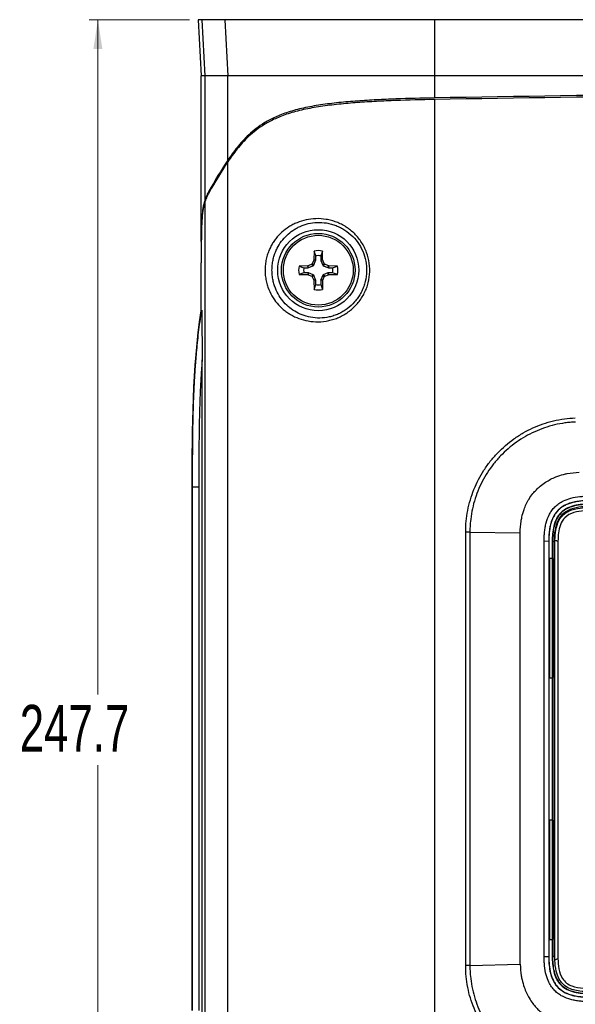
# Model space of a CAD drawing. Header units: millimetres. Extents: x 6 to 401, y 10 to 266.
# Tile 4 of 13: x 6 to 69, y 155 to 266. Entities that reach past the tile are written whole.
import ezdxf

# ---------------------------------------------------------------- set-up
doc = ezdxf.new("R2010")
doc.units = ezdxf.units.MM
doc.styles.add('SLDTEXTSTYLE0', font='TXT', dxfattribs={"width": 0.7})
doc.dimstyles.new('SLDDIMSTYLE0', dxfattribs={"dimtxt": 4.836914, "dimasz": 3.302, "dimexe": 0, "dimexo": 0.0625, "dimgap": 1.209229, "dimtad": 0, "dimtih": 1, "dimtoh": 1, "dimdec": 1, "dimlfac": 1.5, "dimrnd": 1e-09, "dimzin": 12, "dimdsep": 46, "dimtxsty": 'SLDTEXTSTYLE0', "dimsah": 1, "dimcen": 0.09, "dimadec": 0, "dimazin": 3, "dimtfac": 1, "dimtdec": 1, "dimtofl": 0, "dimtmove": 0, "dimatfit": 3, "dimfxl": 1, "dimfrac": 2, "dimtolj": 1, "dimtzin": 12, "dimarcsym": 0})

# ---------------------------------------------------------------- blocks, each defined once
blk = doc.blocks.new('_D_9')
at = {"color": 7, "linetype": 'Continuous', "lineweight": 18}
for p, q in [((25.57, 266.35), (14.21, 266.35)), ((15.21, 266.35), (15.21, 189.94)), ((15.21, 101.25), (15.21, 181.96)), ((25.57, 101.25), (14.21, 101.25))]:
    blk.add_line(p, q, dxfattribs=at)
for points in [[(15.21, 266.35), (14.71, 263.05), (15.72, 263.05)], [(15.21, 101.25), (15.72, 104.55), (14.71, 104.55)]]:
    blk.add_solid(points, dxfattribs=at)
at = {"color": 7, "linetype": 'Continuous', "lineweight": 18, "insert": (6.37, 188.78), "char_height": 5.292, "attachment_point": 1, "style": 'SLDTEXTSTYLE0'}
blk.add_mtext('247.7', dxfattribs=at)

msp = doc.modelspace()

# ---------------------------------------------------------------- linework, layer by layer
at = {"color": 7, "linetype": 'Continuous', "lineweight": 25}
for p, q in [((26.574, 266.353), (26.9073, 260.003)), ((26.9698, 266.353), (27.2965, 260.003)), ((29.5944, 266.353), (26.9698, 266.353)), ((29.5944, 266.353), (29.9178, 260.003)), ((53.2878, 266.353), (53.3048, 260.003)), ((167.559, 266.353), (53.2878, 266.353)), ((26.9071, 241.2582), (26.9071, 260.003)), ((27.2965, 260.003), (27.2965, 245.8412)), ((29.9178, 260.003), (27.2965, 260.003)), ((29.9178, 250.443), (29.9178, 260.003)), ((167.542, 260.003), (53.3048, 260.003)), ((53.3048, 260.003), (53.3048, 257.4955)), ((53.3048, 257.3153), (53.3048, 110.2907)), ((29.9178, 117.3432), (29.9178, 250.2628)), ((27.2965, 245.644), (27.2965, 121.9619)), ((39.6759, 240.1633), (39.6531, 239.1718)), ((39.8624, 239.6179), (39.6759, 240.1633)), ((40.6242, 240.1633), (40.4377, 239.6179)), ((40.6471, 239.1718), (40.6242, 240.1633)), ((26.9071, 233.3846), (26.9071, 238.8346)), ((26.9164, 233.2683), (26.9164, 238.8346)), ((39.4162, 238.6687), (39.0066, 238.4949)), ((39.5798, 238.5051), (39.4162, 238.6687)), ((39.6448, 239.1331), (39.471, 238.7235)), ((39.6346, 238.5599), (39.471, 238.7235)), ((39.5798, 238.5051), (39.6346, 238.5599)), ((39.6346, 238.5599), (39.8547, 239.0914)), ((39.6531, 239.1718), (39.6448, 239.1331)), ((39.8547, 239.0914), (39.6448, 239.1331)), ((39.8624, 239.1301), (39.6531, 239.1718)), ((39.8547, 239.0914), (39.8624, 239.1301)), ((39.8624, 239.1301), (39.8624, 239.6179)), ((40.4377, 239.6179), (40.4377, 239.1301)), ((40.6471, 239.1718), (40.4377, 239.1301)), ((40.4377, 239.1301), (40.4454, 239.0914)), ((40.6553, 239.1331), (40.4454, 239.0914)), ((40.4454, 239.0914), (40.6655, 238.5599)), ((40.6553, 239.1331), (40.6471, 239.1718)), ((40.8291, 238.7235), (40.6553, 239.1331)), ((40.8291, 238.7235), (40.6655, 238.5599)), ((40.6655, 238.5599), (40.7203, 238.5051)), ((40.8839, 238.6687), (40.7203, 238.5051)), ((41.2935, 238.4949), (40.8839, 238.6687)), ((38.968, 238.4866), (37.9764, 238.4638)), ((37.9764, 238.4638), (38.5219, 238.2773)), ((38.5219, 237.702), (37.9764, 237.5155)), ((37.9764, 237.5155), (38.968, 237.4927)), ((38.5219, 238.2773), (39.0096, 238.2773)), ((39.0096, 237.702), (38.5219, 237.702)), ((39.0066, 238.4949), (38.968, 238.4866)), ((39.0096, 238.2773), (38.968, 238.4866)), ((39.0096, 237.702), (38.968, 237.4927)), ((38.968, 237.4927), (39.0066, 237.4844)), ((39.0483, 238.285), (39.0066, 238.4949)), ((39.0483, 237.6943), (39.0066, 237.4844)), ((39.0066, 237.4844), (39.4162, 237.3106)), ((39.0096, 238.2773), (39.0483, 238.285)), ((39.0483, 237.6943), (39.0096, 237.702)), ((39.0483, 238.285), (39.5798, 238.5051)), ((39.5798, 237.4742), (39.0483, 237.6943)), ((39.5798, 237.4742), (39.4162, 237.3106)), ((39.6346, 237.4194), (39.5798, 237.4742)), ((40.7203, 237.4742), (40.6655, 237.4194)), ((40.7203, 238.5051), (41.2518, 238.285)), ((41.2518, 237.6943), (40.7203, 237.4742)), ((40.8839, 237.3106), (40.7203, 237.4742)), ((40.8839, 237.3106), (41.2935, 237.4844)), ((41.2935, 238.4949), (41.2518, 238.285)), ((41.2518, 238.285), (41.2905, 238.2773)), ((41.2905, 237.702), (41.2518, 237.6943)), ((41.2935, 237.4844), (41.2518, 237.6943)), ((41.3322, 238.4866), (41.2905, 238.2773)), ((41.2905, 238.2773), (41.7783, 238.2773)), ((41.3322, 237.4927), (41.2905, 237.702)), ((41.7783, 237.702), (41.2905, 237.702)), ((41.3322, 238.4866), (41.2935, 238.4949)), ((41.2935, 237.4844), (41.3322, 237.4927)), ((42.3237, 238.4638), (41.3322, 238.4866)), ((41.3322, 237.4927), (42.3237, 237.5155)), ((41.7783, 238.2773), (42.3237, 238.4638)), ((42.3237, 237.5155), (41.7783, 237.702)), ((39.6346, 237.4194), (39.471, 237.2558)), ((39.471, 237.2558), (39.6448, 236.8462)), ((39.8547, 236.8879), (39.6346, 237.4194)), ((39.8547, 236.8879), (39.6448, 236.8462)), ((39.6448, 236.8462), (39.6531, 236.8075)), ((39.8624, 236.8492), (39.6531, 236.8075)), ((39.6531, 236.8075), (39.6759, 235.816)), ((39.6759, 235.816), (39.8624, 236.3614)), ((39.8624, 236.8492), (39.8547, 236.8879)), ((39.8624, 236.3614), (39.8624, 236.8492)), ((40.4377, 236.8492), (40.4454, 236.8879)), ((40.6471, 236.8075), (40.4377, 236.8492)), ((40.4377, 236.8492), (40.4377, 236.3614)), ((40.4377, 236.3614), (40.6242, 235.816)), ((40.6655, 237.4194), (40.4454, 236.8879)), ((40.6553, 236.8462), (40.4454, 236.8879)), ((40.6471, 236.8075), (40.6242, 235.816)), ((40.6471, 236.8075), (40.6553, 236.8462)), ((40.6553, 236.8462), (40.8291, 237.2558)), ((40.8291, 237.2558), (40.6655, 237.4194)), ((27.0152, 139.7533), (27.0152, 227.8527)), ((25.9312, 213.4363), (25.8912, 213.4363)), ((25.8912, 154.1696), (25.8912, 213.4363)), ((26.6351, 213.4363), (25.9312, 213.4363)), ((25.9312, 154.1696), (25.9312, 213.4363)), ((26.6351, 213.4363), (26.6351, 154.1696)), ((56.8343, 159.2762), (56.8343, 208.3328)), ((57.3096, 208.3328), (63.0101, 208.2562)), ((57.3096, 208.3328), (57.3096, 159.2762)), ((63.0101, 159.4304), (63.0101, 208.2562)), ((65.7078, 160.2678), (65.7078, 207.3351)), ((65.7078, 207.3351), (66.2294, 207.3312)), ((66.2294, 207.3312), (66.2294, 160.2736)), ((66.2462, 207.3311), (66.2294, 207.3312)), ((66.2462, 207.3311), (66.2462, 160.2737)), ((66.6554, 207.2499), (66.6288, 207.2765)), ((66.6288, 207.2765), (66.6288, 205.393)), ((66.6554, 160.3561), (66.6554, 207.2499)), ((66.924, 207.1665), (66.8201, 207.1676)), ((66.8201, 207.1676), (66.8201, 160.2684)), ((66.924, 160.2692), (66.924, 207.1665)), ((67.2777, 207.3193), (67.2777, 160.0601)), ((66.3532, 205.393), (66.6288, 205.393)), ((66.3532, 191.8463), (66.3532, 205.393)), ((66.3532, 205.393), (66.6465, 205.3664)), ((66.6288, 205.393), (66.6465, 205.3664)), ((66.6465, 205.3664), (66.6465, 191.8729)), ((66.3532, 191.8463), (66.6465, 191.8729)), ((66.3532, 191.8463), (66.6288, 191.8463)), ((66.6288, 191.8463), (66.6465, 191.8729)), ((66.6288, 191.8463), (66.6288, 175.7596)), ((66.3532, 175.7596), (66.6288, 175.7596)), ((66.3532, 162.213), (66.3532, 175.7596)), ((66.3532, 175.7596), (66.6465, 175.733)), ((66.6288, 175.7596), (66.6465, 175.733)), ((66.6465, 175.733), (66.6465, 162.2396)), ((66.3532, 162.213), (66.6465, 162.2396)), ((66.3532, 162.213), (66.6288, 162.213)), ((66.6288, 162.213), (66.6465, 162.2396)), ((66.6288, 162.213), (66.6288, 160.3294)), ((57.3096, 159.2762), (63.0101, 159.4304)), ((66.2294, 160.2736), (65.7078, 160.2678)), ((66.2462, 160.2737), (66.2294, 160.2736)), ((66.6288, 160.3294), (66.6554, 160.3561)), ((66.924, 160.2692), (66.8201, 160.2684))]:
    msp.add_line(p, q, dxfattribs=at)
at = {"color": 8, "linetype": 'Continuous', "lineweight": 25}
msp.add_line((27.8803, 246.9497), (27.7793, 246.9497), dxfattribs=at)
at = {"color": 7, "linetype": 'Continuous', "lineweight": 25}
for radius in [4.5863, 4.1656, 3.9517]:
    msp.add_circle((40.1501, 237.9896), radius, dxfattribs=at)
for radius, start, end in [(2.2248, 77.693621, 102.306379), (1.6534, 79.981761, 100.018239), (2.2248, 167.693621, 192.306379), (1.6534, 169.981761, 190.018239), (1.6534, 349.981761, 10.018239), (2.2248, 347.693621, 12.306379), (1.6534, 259.981761, 280.018239), (2.2248, 257.693621, 282.306379)]:
    msp.add_arc((40.1501, 237.9896), radius, start, end, dxfattribs=at)
for centre, major_axis, start_param, end_param in [((110.4234, -149.2603), (1119.0111, 0), 1.51973034, 1.62186231), ((110.4234, -149.4405), (1119.0111, 0), 1.51973034, 1.62186231), ((283.5034, 228.044), (260.9462, 0), 2.90351376, 2.94119786), ((283.5034, 227.8638), (260.9462, 0), 2.90351376, 2.94097138)]:
    msp.add_ellipse(centre, major_axis=major_axis, ratio=0.36397023, start_param=start_param, end_param=end_param, dxfattribs=at)
for points, knots in [([(26.9698, 266.353), (26.7586, 266.353), (26.6267, 266.353), (26.5749, 266.353), (26.5746, 266.353), (26.5743, 266.353), (26.574, 266.353)], [0.498654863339, 0.498654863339, 0.498654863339, 0.498654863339, 0.498983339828, 0.498983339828, 0.498983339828, 0.498985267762, 0.498985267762, 0.498985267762, 0.498985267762]), ([(53.2878, 266.353), (51.5742, 266.353), (50.0083, 266.353), (47.8804, 266.353), (47.2079, 266.353), (46.2542, 266.353), (45.9454, 266.353), (45.496, 266.353), (45.3485, 266.353), (45.1307, 266.353), (45.0586, 266.353), (44.9514, 266.353), (44.9158, 266.353), (44.8627, 266.353), (44.845, 266.353), (44.8185, 266.353), (44.8097, 266.353), (44.7921, 266.353), (44.785, 266.353), (44.7639, 266.353), (44.7498, 266.353), (44.7251, 266.353), (44.7128, 266.353), (44.6759, 266.353), (44.6514, 266.353), (44.5779, 266.353), (44.529, 266.353), (44.3831, 266.353), (44.2866, 266.353), (43.9992, 266.353), (43.8105, 266.353), (43.2535, 266.353), (42.8939, 266.353), (42.1984, 266.353), (41.8625, 266.353), (41.3762, 266.353), (41.2171, 266.353), (40.9828, 266.353), (40.9054, 266.353), (40.7905, 266.353), (40.7524, 266.353), (40.6954, 266.353), (40.6765, 266.353), (40.6388, 266.353), (40.6218, 266.353), (40.5805, 266.353), (40.556, 266.353), (40.5111, 266.353), (40.4886, 266.353), (40.4214, 266.353), (40.3768, 266.353), (40.2435, 266.353), (40.1554, 266.353), (39.8932, 266.353), (39.7213, 266.353), (39.2143, 266.353), (38.888, 266.353), (37.9444, 266.353), (37.3625, 266.353), (36.2933, 266.353), (35.7886, 266.353), (35.0777, 266.353), (34.8484, 266.353), (34.5159, 266.353), (34.4069, 266.353), (34.2463, 266.353), (34.1933, 266.353), (34.1144, 266.353), (34.0882, 266.353), (34.0491, 266.353), (34.0361, 266.353), (34.0102, 266.353), (33.9961, 266.353), (33.9726, 266.353), (33.963, 266.353), (33.9417, 266.353), (33.9311, 266.353), (33.8992, 266.353), (33.878, 266.353), (33.8145, 266.353), (33.7723, 266.353), (33.6464, 266.353), (33.5632, 266.353), (33.3158, 266.353), (33.1537, 266.353), (32.8352, 266.353), (32.6788, 266.353), (32.4484, 266.353), (32.3723, 266.353), (32.2592, 266.353), (32.2216, 266.353), (32.1656, 266.353), (32.147, 266.353), (32.1191, 266.353), (32.1098, 266.353), (32.0959, 266.353), (32.0912, 266.353), (32.082, 266.353), (32.0767, 266.353), (32.0688, 266.353), (32.0661, 266.353), (32.0595, 266.353), (32.0562, 266.353), (32.0463, 266.353), (32.0397, 266.353), (32.0199, 266.353), (32.0067, 266.353), (31.9672, 266.353), (31.9408, 266.353), (31.8619, 266.353), (31.8093, 266.353), (31.6518, 266.353), (31.5471, 266.353), (31.234, 266.353), (31.0265, 266.353), (30.4072, 266.353), (29.9988, 266.353), (29.5944, 266.353)], [0, 0, 0, 0, 0.125, 0.125, 0.1875, 0.1875, 0.21875, 0.21875, 0.234375, 0.234375, 0.2421875, 0.2421875, 0.24609375, 0.24609375, 0.24804688, 0.24804688, 0.24902344, 0.24902344, 0.25, 0.25, 0.25097656, 0.25097656, 0.25195312, 0.25195312, 0.25390625, 0.25390625, 0.2578125, 0.2578125, 0.265625, 0.265625, 0.28125, 0.28125, 0.3125, 0.3125, 0.34375, 0.34375, 0.359375, 0.359375, 0.3671875, 0.3671875, 0.37109375, 0.37109375, 0.37304688, 0.37304688, 0.375, 0.375, 0.37695312, 0.37695312, 0.37890625, 0.37890625, 0.3828125, 0.3828125, 0.390625, 0.390625, 0.40625, 0.40625, 0.4375, 0.4375, 0.5, 0.5, 0.5625, 0.5625, 0.59375, 0.59375, 0.609375, 0.609375, 0.6171875, 0.6171875, 0.62109375, 0.62109375, 0.62304688, 0.62304688, 0.625, 0.625, 0.62695312, 0.62695312, 0.62890625, 0.62890625, 0.6328125, 0.6328125, 0.640625, 0.640625, 0.65625, 0.65625, 0.6875, 0.6875, 0.71875, 0.71875, 0.734375, 0.734375, 0.7421875, 0.7421875, 0.74609375, 0.74609375, 0.74804688, 0.74804688, 0.74902344, 0.74902344, 0.75, 0.75, 0.75097656, 0.75097656, 0.75195312, 0.75195312, 0.75390625, 0.75390625, 0.7578125, 0.7578125, 0.765625, 0.765625, 0.78125, 0.78125, 0.8125, 0.8125, 0.875, 0.875, 1, 1, 1, 1]), ([(53.3048, 260.003), (51.5963, 260.003), (50.0364, 260.003), (47.9196, 260.003), (47.2512, 260.003), (46.3043, 260.003), (45.998, 260.003), (45.5524, 260.003), (45.4062, 260.003), (45.1904, 260.003), (45.119, 260.003), (45.0129, 260.003), (44.9776, 260.003), (44.925, 260.003), (44.9074, 260.003), (44.8812, 260.003), (44.8725, 260.003), (44.8551, 260.003), (44.8481, 260.003), (44.8272, 260.003), (44.8132, 260.003), (44.7888, 260.003), (44.7766, 260.003), (44.7401, 260.003), (44.7158, 260.003), (44.643, 260.003), (44.5947, 260.003), (44.4503, 260.003), (44.3548, 260.003), (44.0705, 260.003), (43.8839, 260.003), (43.3334, 260.003), (42.9784, 260.003), (42.2926, 260.003), (41.9617, 260.003), (41.4835, 260.003), (41.3271, 260.003), (41.097, 260.003), (41.0211, 260.003), (40.9083, 260.003), (40.8709, 260.003), (40.815, 260.003), (40.7965, 260.003), (40.7595, 260.003), (40.7428, 260.003), (40.7023, 260.003), (40.6784, 260.003), (40.6343, 260.003), (40.6123, 260.003), (40.5465, 260.003), (40.5027, 260.003), (40.3722, 260.003), (40.2859, 260.003), (40.0292, 260.003), (39.861, 260.003), (39.3653, 260.003), (39.0466, 260.003), (38.1261, 260.003), (37.5598, 260.003), (36.5208, 260.003), (36.0295, 260.003), (35.3361, 260.003), (35.1121, 260.003), (34.7869, 260.003), (34.6803, 260.003), (34.5231, 260.003), (34.4711, 260.003), (34.3938, 260.003), (34.3682, 260.003), (34.3299, 260.003), (34.3172, 260.003), (34.2917, 260.003), (34.278, 260.003), (34.2548, 260.003), (34.2455, 260.003), (34.2246, 260.003), (34.2142, 260.003), (34.1829, 260.003), (34.1621, 260.003), (34.0998, 260.003), (34.0584, 260.003), (33.9347, 260.003), (33.853, 260.003), (33.6096, 260.003), (33.4499, 260.003), (33.1359, 260.003), (32.9815, 260.003), (32.7537, 260.003), (32.6785, 260.003), (32.5666, 260.003), (32.5294, 260.003), (32.474, 260.003), (32.4555, 260.003), (32.4279, 260.003), (32.4187, 260.003), (32.405, 260.003), (32.4004, 260.003), (32.3912, 260.003), (32.386, 260.003), (32.3781, 260.003), (32.3755, 260.003), (32.369, 260.003), (32.3657, 260.003), (32.3559, 260.003), (32.3494, 260.003), (32.3298, 260.003), (32.3167, 260.003), (32.2775, 260.003), (32.2514, 260.003), (32.1732, 260.003), (32.1211, 260.003), (31.965, 260.003), (31.8611, 260.003), (31.5503, 260.003), (31.344, 260.003), (30.7279, 260.003), (30.321, 260.003), (29.9178, 260.003)], [0, 0, 0, 0, 0.125, 0.125, 0.1875, 0.1875, 0.21875, 0.21875, 0.234375, 0.234375, 0.2421875, 0.2421875, 0.24609375, 0.24609375, 0.24804688, 0.24804688, 0.24902344, 0.24902344, 0.25, 0.25, 0.25097656, 0.25097656, 0.25195312, 0.25195312, 0.25390625, 0.25390625, 0.2578125, 0.2578125, 0.265625, 0.265625, 0.28125, 0.28125, 0.3125, 0.3125, 0.34375, 0.34375, 0.359375, 0.359375, 0.3671875, 0.3671875, 0.37109375, 0.37109375, 0.37304688, 0.37304688, 0.375, 0.375, 0.37695312, 0.37695312, 0.37890625, 0.37890625, 0.3828125, 0.3828125, 0.390625, 0.390625, 0.40625, 0.40625, 0.4375, 0.4375, 0.5, 0.5, 0.5625, 0.5625, 0.59375, 0.59375, 0.609375, 0.609375, 0.6171875, 0.6171875, 0.62109375, 0.62109375, 0.62304688, 0.62304688, 0.625, 0.625, 0.62695312, 0.62695312, 0.62890625, 0.62890625, 0.6328125, 0.6328125, 0.640625, 0.640625, 0.65625, 0.65625, 0.6875, 0.6875, 0.71875, 0.71875, 0.734375, 0.734375, 0.7421875, 0.7421875, 0.74609375, 0.74609375, 0.74804688, 0.74804688, 0.74902344, 0.74902344, 0.75, 0.75, 0.75097656, 0.75097656, 0.75195312, 0.75195312, 0.75390625, 0.75390625, 0.7578125, 0.7578125, 0.765625, 0.765625, 0.78125, 0.78125, 0.8125, 0.8125, 0.875, 0.875, 1, 1, 1, 1]), ([(53.3048, 257.4955), (51.8427, 257.4683), (50.3831, 257.4316), (48.2006, 257.3503), (47.4738, 257.3188), (46.0263, 257.2434), (45.3058, 257.1996), (43.874, 257.0947), (43.163, 257.0336), (41.7704, 256.8882), (41.0872, 256.8038), (40.0894, 256.6532), (39.7613, 256.599), (39.1156, 256.4812), (38.7969, 256.4174), (38.1792, 256.2808), (37.8799, 256.2081), (37.3008, 256.0532), (37.0203, 255.9708), (36.2197, 255.7131), (35.7375, 255.5266), (35.0785, 255.2286), (34.8695, 255.1262), (34.4704, 254.9161), (34.2803, 254.8083), (33.7394, 254.4808), (33.416, 254.2563), (32.8213, 253.7985), (32.5497, 253.5649), (31.7948, 252.8592), (31.3679, 252.3811), (30.5915, 251.4171), (30.2433, 250.9312), (29.9178, 250.443)], [0, 0, 0, 0, 0.125, 0.125, 0.1875, 0.1875, 0.25, 0.25, 0.3125, 0.3125, 0.375, 0.375, 0.40625, 0.40625, 0.4375, 0.4375, 0.46875, 0.46875, 0.5, 0.5, 0.5625, 0.5625, 0.59375, 0.59375, 0.625, 0.625, 0.6875, 0.6875, 0.75, 0.75, 0.875, 0.875, 1, 1, 1, 1]), ([(53.3048, 257.3153), (51.8427, 257.2881), (50.3831, 257.2514), (48.2006, 257.1701), (47.4738, 257.1386), (46.0263, 257.0632), (45.3058, 257.0194), (43.874, 256.9145), (43.163, 256.8534), (41.7704, 256.708), (41.0872, 256.6236), (40.0894, 256.473), (39.7613, 256.4188), (39.1156, 256.301), (38.7969, 256.2372), (38.1792, 256.1006), (37.8799, 256.0279), (37.3008, 255.873), (37.0203, 255.7906), (36.2197, 255.5329), (35.7375, 255.3464), (35.0785, 255.0484), (34.8695, 254.946), (34.4704, 254.7359), (34.2803, 254.6281), (33.7394, 254.3006), (33.416, 254.0761), (32.8213, 253.6183), (32.5497, 253.3847), (31.7948, 252.679), (31.3679, 252.2009), (30.5915, 251.2369), (30.2433, 250.751), (29.9178, 250.2628)], [0, 0, 0, 0, 0.125, 0.125, 0.1875, 0.1875, 0.25, 0.25, 0.3125, 0.3125, 0.375, 0.375, 0.40625, 0.40625, 0.4375, 0.4375, 0.46875, 0.46875, 0.5, 0.5, 0.5625, 0.5625, 0.59375, 0.59375, 0.625, 0.625, 0.6875, 0.6875, 0.75, 0.75, 0.875, 0.875, 1, 1, 1, 1]), ([(27.7793, 246.9497), (27.694, 246.797), (27.6109, 246.6329), (27.4495, 246.2691), (27.3714, 246.0696), (27.2965, 245.8412)], [0, 0, 0, 0, 0.5, 0.5, 1, 1, 1, 1]), ([(27.7911, 246.7906), (27.7662, 246.7453), (27.7174, 246.6564), (27.6468, 246.5172), (27.5797, 246.3766), (27.5163, 246.2342), (27.4563, 246.0902), (27.3999, 245.9443), (27.3467, 245.7973), (27.313, 245.6944), (27.2965, 245.644)], [0, 0, 0, 0, 0.14279759, 0.28038845, 0.41282451, 0.54016395, 0.66247228, 0.77982338, 0.89230094, 1, 1, 1, 1]), ([(27.2965, 245.8412), (27.2173, 245.5993), (27.1523, 245.3291), (27.0749, 244.8609), (27.0524, 244.6943), (27.0134, 244.3362), (26.9968, 244.143), (26.956, 243.5448), (26.9397, 243.116), (26.9229, 242.4369), (26.9186, 242.2037), (26.9118, 241.7341), (26.9092, 241.497), (26.9072, 241.2582)], [0, 0, 0, 0, 0.25, 0.25, 0.375, 0.375, 0.5, 0.5, 0.75, 0.75, 0.875, 0.875, 1, 1, 1, 1]), ([(27.2965, 245.644), (27.2836, 245.6022), (27.2579, 245.5196), (27.2228, 245.39), (27.1905, 245.2583), (27.161, 245.124), (27.1342, 244.9873), (27.1099, 244.8482), (27.0878, 244.7065), (27.0679, 244.5624), (27.0266, 244.2258), (26.9782, 243.6391), (26.9454, 242.8491), (26.9281, 242.1133), (26.919, 241.4926), (26.9133, 240.8658), (26.9098, 240.2344), (26.9078, 239.5516), (26.9075, 239.0792), (26.9074, 238.8346)], [0, 0, 0, 0, 0.03069199, 0.06056361, 0.08965801, 0.11801888, 0.14569047, 0.17271754, 0.19914543, 0.22501998, 0.2503875, 0.37413057, 0.49969423, 0.58037538, 0.66660072, 0.7406718, 0.82080815, 0.90720091, 1, 1, 1, 1]), ([(40.1556, 232.152), (39.7659, 232.1464), (39.384, 232.1787), (38.654, 232.3066), (38.3035, 232.402), (37.6308, 232.6495), (37.3163, 232.7988), (36.8737, 233.056), (36.731, 233.1474), (36.4549, 233.3414), (36.321, 233.4444), (35.9359, 233.7677), (35.7015, 234.0016), (35.2723, 234.5109), (35.0774, 234.786), (34.7272, 235.3932), (34.5751, 235.7198), (34.3887, 236.2559), (34.3333, 236.4439), (34.2414, 236.8296), (34.2044, 237.0281), (34.1508, 237.4385), (34.1344, 237.6519), (34.1252, 238.0721), (34.1319, 238.2815), (34.1588, 238.5944), (34.1707, 238.6992), (34.1996, 238.9046), (34.2165, 239.0053), (34.2742, 239.3019), (34.3219, 239.4924), (34.4336, 239.8617), (34.4979, 240.0406), (34.638, 240.3799), (34.7142, 240.5416), (34.8779, 240.8524), (34.9655, 241.0015), (35.1519, 241.289), (35.2512, 241.428), (35.5627, 241.8261), (35.7885, 242.0673), (36.2789, 242.5102), (36.5435, 242.7117), (36.9741, 242.9841), (37.1239, 243.0702), (37.431, 243.2291), (37.5885, 243.3023), (38.0736, 243.5023), (38.4135, 243.6099), (39.1287, 243.7659), (39.5077, 243.8141), (40.2721, 243.8366), (40.6601, 243.8122), (41.2485, 243.7151), (41.446, 243.6723), (41.8338, 243.5675), (42.0251, 243.5054), (42.4021, 243.3611), (42.5878, 243.2791), (42.9531, 243.0944), (43.1337, 242.9909), (43.6564, 242.6534), (43.9782, 242.3938), (44.4196, 241.9525), (44.5602, 241.7961), (44.8246, 241.4676), (44.947, 241.2973), (45.2852, 240.7693), (45.4726, 240.394), (45.7664, 239.5964), (45.8674, 239.1886), (45.9808, 238.3559), (45.992, 237.9263), (45.9221, 237.0879), (45.8423, 236.6757), (45.6538, 236.068), (45.5798, 235.8691), (45.4124, 235.4839), (45.3187, 235.2968), (45.1116, 234.9334), (44.9982, 234.7571), (44.7513, 234.4157), (44.6182, 234.2513), (44.1986, 233.7865), (43.8896, 233.5103), (43.3836, 233.1462), (43.2076, 233.0333), (42.8501, 232.8296), (42.6676, 232.7379), (42.2958, 232.5745), (42.1064, 232.5026), (41.7213, 232.3784), (41.5247, 232.326), (40.9373, 232.2005), (40.5454, 232.1575), (40.1556, 232.152)], [0, 0, 0, 0, 0.03125, 0.03125, 0.0625, 0.0625, 0.09375, 0.09375, 0.109375, 0.109375, 0.125, 0.125, 0.15625, 0.15625, 0.1875, 0.1875, 0.21875, 0.21875, 0.234375, 0.234375, 0.25, 0.25, 0.265625, 0.265625, 0.28125, 0.28125, 0.2890625, 0.2890625, 0.296875, 0.296875, 0.3125, 0.3125, 0.328125, 0.328125, 0.34375, 0.34375, 0.359375, 0.359375, 0.375, 0.375, 0.40625, 0.40625, 0.4375, 0.4375, 0.453125, 0.453125, 0.46875, 0.46875, 0.5, 0.5, 0.53125, 0.53125, 0.5625, 0.5625, 0.578125, 0.578125, 0.59375, 0.59375, 0.609375, 0.609375, 0.625, 0.625, 0.65625, 0.65625, 0.671875, 0.671875, 0.6875, 0.6875, 0.71875, 0.71875, 0.75, 0.75, 0.78125, 0.78125, 0.8125, 0.8125, 0.828125, 0.828125, 0.84375, 0.84375, 0.859375, 0.859375, 0.875, 0.875, 0.90625, 0.90625, 0.921875, 0.921875, 0.9375, 0.9375, 0.953125, 0.953125, 0.96875, 0.96875, 1, 1, 1, 1]), ([(40.3122, 232.5748), (40.6682, 232.5796), (41.0265, 232.62), (41.5646, 232.7383), (41.7447, 232.7878), (42.0975, 232.9048), (42.2709, 232.9725), (42.6115, 233.1264), (42.7786, 233.2126), (43.1059, 233.4042), (43.267, 233.5102), (43.7293, 233.8514), (44.0113, 234.1098), (44.3938, 234.5437), (44.5151, 234.6972), (44.7394, 235.0149), (44.8424, 235.1788), (45.0303, 235.5165), (45.1152, 235.6902), (45.2666, 236.0477), (45.3335, 236.2325), (45.5031, 236.795), (45.5744, 237.1765), (45.6353, 237.9521), (45.6235, 238.349), (45.5172, 239.1184), (45.4236, 239.4954), (45.1528, 240.2328), (44.9805, 240.5797), (44.5659, 241.2315), (44.3201, 241.5391), (43.7796, 242.0845), (43.4839, 242.3253), (43.0034, 242.6385), (42.8376, 242.7343), (42.5022, 242.9054), (42.3317, 242.9813), (41.9856, 243.1145), (41.81, 243.1718), (41.4542, 243.268), (41.2731, 243.307), (40.7348, 243.3943), (40.3807, 243.4145), (39.6849, 243.3873), (39.3416, 243.3388), (38.6975, 243.1863), (38.3928, 243.0825), (37.9598, 242.8914), (37.8194, 242.8218), (37.5464, 242.6709), (37.4138, 242.5897), (37.0335, 242.3336), (36.8005, 242.1451), (36.3693, 241.7327), (36.1711, 241.5089), (35.8067, 241.0183), (35.6427, 240.7542), (35.4271, 240.3253), (35.3602, 240.1765), (35.2371, 239.8644), (35.1805, 239.6998), (35.0823, 239.36), (35.0404, 239.1845), (34.9728, 238.8196), (34.9469, 238.6277), (34.916, 238.2415), (34.9105, 238.047), (34.9202, 237.6549), (34.9359, 237.4572), (34.9853, 237.0797), (35.0189, 236.8974), (35.102, 236.5437), (35.1517, 236.3715), (35.3183, 235.8811), (35.4533, 235.5826), (35.7631, 235.0272), (35.9352, 234.7748), (36.3142, 234.3062), (36.5212, 234.0902), (36.9754, 233.6909), (37.2209, 233.5093), (37.7463, 233.1883), (38.0271, 233.0479), (38.6312, 232.814), (38.9476, 232.7233), (39.609, 232.6013), (39.9562, 232.57), (40.3122, 232.5748)], [0, 0, 0, 0, 0.03125, 0.03125, 0.046875, 0.046875, 0.0625, 0.0625, 0.078125, 0.078125, 0.09375, 0.09375, 0.125, 0.125, 0.140625, 0.140625, 0.15625, 0.15625, 0.171875, 0.171875, 0.1875, 0.1875, 0.21875, 0.21875, 0.25, 0.25, 0.28125, 0.28125, 0.3125, 0.3125, 0.34375, 0.34375, 0.375, 0.375, 0.390625, 0.390625, 0.40625, 0.40625, 0.421875, 0.421875, 0.4375, 0.4375, 0.46875, 0.46875, 0.5, 0.5, 0.53125, 0.53125, 0.546875, 0.546875, 0.5625, 0.5625, 0.59375, 0.59375, 0.625, 0.625, 0.65625, 0.65625, 0.671875, 0.671875, 0.6875, 0.6875, 0.703125, 0.703125, 0.71875, 0.71875, 0.734375, 0.734375, 0.75, 0.75, 0.765625, 0.765625, 0.78125, 0.78125, 0.8125, 0.8125, 0.84375, 0.84375, 0.875, 0.875, 0.90625, 0.90625, 0.9375, 0.9375, 0.96875, 0.96875, 1, 1, 1, 1]), ([(26.9072, 241.2582), (26.9106, 240.8568), (26.9129, 240.4537), (26.9158, 239.6456), (26.9164, 239.2404), (26.9164, 238.8346)], [0, 0, 0, 0, 0.5, 0.5, 1, 1, 1, 1]), ([(39.471, 238.7235), (39.4656, 238.7134), (39.4547, 238.6933), (39.4332, 238.6765), (39.4196, 238.6702), (39.4162, 238.6687)], [0, 0, 0, 0, 0.42998842, 0.85998395, 1, 1, 1, 1]), ([(40.8839, 238.6687), (40.8738, 238.6741), (40.8537, 238.685), (40.8369, 238.7065), (40.8306, 238.7201), (40.8291, 238.7235)], [0, 0, 0, 0, 0.429988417, 0.859983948, 1, 1, 1, 1]), ([(39.4162, 237.3106), (39.4263, 237.3052), (39.4464, 237.2943), (39.4632, 237.2728), (39.4695, 237.2592), (39.471, 237.2558)], [0, 0, 0, 0, 0.42998842, 0.85998395, 1, 1, 1, 1]), ([(40.8291, 237.2558), (40.8345, 237.2659), (40.8454, 237.286), (40.8669, 237.3028), (40.8805, 237.3091), (40.8839, 237.3106)], [0, 0, 0, 0, 0.42998842, 0.85998395, 1, 1, 1, 1]), ([(25.9312, 213.4363), (25.9312, 214.273), (25.9312, 215.9454), (25.943, 218.4521), (25.9783, 220.9537), (26.0301, 222.7849), (26.0774, 223.9756), (26.103, 224.5567), (26.1358, 225.2219), (26.1776, 225.9708), (26.2304, 226.803), (26.2967, 227.7179), (26.3798, 228.7149), (26.4829, 229.7933), (26.6112, 230.9521), (26.7674, 232.1906), (26.8961, 233.0404), (26.9625, 233.4789)], [0, 0, 0, 0, 0.12493357, 0.24973675, 0.37429775, 0.4985214, 0.52327065, 0.55222781, 0.58538217, 0.62272117, 0.66423054, 0.7098946, 0.75969687, 0.81362101, 0.87165235, 0.93378002, 1, 1, 1, 1]), ([(26.9625, 233.4789), (26.965, 233.2489), (26.9701, 232.7863), (26.9775, 232.0879), (26.9847, 231.3815), (26.9938, 230.4456), (27.0044, 229.2688), (27.0116, 228.3292), (27.0152, 227.8527)], [0, 0, 0, 0, 0.12299801, 0.2473268, 0.37299286, 0.50000261, 0.74642939, 1, 1, 1, 1]), ([(27.0152, 227.8527), (26.9999, 227.6561), (26.9689, 227.2598), (26.927, 226.66), (26.8822, 225.9611), (26.8369, 225.1578), (26.7789, 223.9574), (26.7232, 222.452), (26.6791, 220.6497), (26.6527, 218.8468), (26.6395, 217.0435), (26.6359, 215.5405), (26.6351, 214.3381), (26.6351, 213.7369), (26.6351, 213.4363)], [0, 0, 0, 0, 0.041004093, 0.082679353, 0.125027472, 0.186644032, 0.250002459, 0.374961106, 0.499930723, 0.624922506, 0.749937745, 0.874968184, 0.937484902, 1, 1, 1, 1]), ([(56.8343, 208.3328), (56.8343, 209.1645), (56.9105, 209.9843), (57.1448, 211.1951), (57.2429, 211.5955), (57.4785, 212.3903), (57.6158, 212.7834), (58.0772, 213.9304), (58.4522, 214.66), (59.1213, 215.699), (59.3636, 216.0376), (59.8782, 216.6878), (60.1492, 216.9982), (61.0017, 217.8876), (61.622, 218.4252), (62.636, 219.1426), (62.988, 219.3665), (63.7041, 219.7754), (64.0701, 219.962), (64.8175, 220.3006), (65.1988, 220.4527), (65.9773, 220.7211), (66.3758, 220.8377), (67.588, 221.1275), (68.408, 221.2387), (69.2392, 221.2737)], [0, 0, 0, 0, 0.125, 0.125, 0.1875, 0.1875, 0.25, 0.25, 0.375, 0.375, 0.4375, 0.4375, 0.5, 0.5, 0.625, 0.625, 0.6875, 0.6875, 0.75, 0.75, 0.8125, 0.8125, 0.875, 0.875, 1, 1, 1, 1]), ([(69.2632, 220.8038), (69.064, 220.7954), (68.8634, 220.7823), (68.4656, 220.7468), (68.2673, 220.7243), (67.6747, 220.6429), (67.2824, 220.5698), (66.5034, 220.3843), (66.1192, 220.2723), (65.3688, 220.0142), (65.0013, 219.8678), (64.2811, 219.5417), (63.9284, 219.3618), (63.2384, 218.9675), (62.8993, 218.7515), (61.9227, 218.0592), (61.3256, 217.5403), (60.5043, 216.6828), (60.243, 216.3836), (59.7469, 215.7573), (59.5132, 215.4311), (58.8679, 214.4303), (58.5063, 213.7273), (58.0617, 212.622), (57.9294, 212.2432), (57.7028, 211.4772), (57.6086, 211.0912), (57.4585, 210.3132), (57.4026, 209.9212), (57.3467, 209.3289), (57.3328, 209.1307), (57.3142, 208.7328), (57.3095, 208.5323), (57.3096, 208.3328)], [0, 0, 0, 0, 0.03125, 0.03125, 0.0625, 0.0625, 0.125, 0.125, 0.1875, 0.1875, 0.25, 0.25, 0.3125, 0.3125, 0.375, 0.375, 0.5, 0.5, 0.5625, 0.5625, 0.625, 0.625, 0.75, 0.75, 0.8125, 0.8125, 0.875, 0.875, 0.9375, 0.9375, 0.96875, 0.96875, 1, 1, 1, 1]), ([(63.0101, 208.2562), (63.0101, 208.7019), (63.0509, 209.2965), (63.2129, 210.1736), (63.4537, 211.0335), (63.8789, 211.9343), (64.3942, 212.6638), (64.8223, 213.1456), (65.2963, 213.5821), (66.0147, 214.1124), (66.9006, 214.5657), (67.7496, 214.8417), (68.619, 215.0394), (69.2121, 215.1021), (69.6576, 215.1099)], [0, 0, 0, 0, 0.125, 0.16666667, 0.25, 0.375, 0.44444444, 0.5, 0.55555556, 0.625, 0.75, 0.83333333, 0.875, 1, 1, 1, 1]), ([(65.7078, 207.3351), (65.7107, 207.5085), (65.7167, 207.8544), (65.7521, 208.3779), (65.8227, 208.8906), (65.9683, 209.5655), (66.2103, 210.215), (66.5785, 210.8036), (66.9311, 211.2202), (67.3696, 211.5865), (67.9692, 211.9393), (68.7657, 212.2246), (69.5734, 212.3631), (70.2648, 212.4067), (70.6122, 212.4146), (70.786, 212.4185)], [0, 0, 0, 0, 0.06261879, 0.12497955, 0.18942285, 0.24933193, 0.37434609, 0.43706086, 0.49944372, 0.57073863, 0.64239181, 0.74978246, 0.87443631, 0.93719268, 1, 1, 1, 1]), ([(70.8035, 211.9106), (70.5236, 211.9044), (69.897, 211.8904), (69.034, 211.7615), (68.1083, 211.4566), (67.4041, 210.9978), (66.909, 210.3812), (66.6139, 209.8242), (66.4291, 209.2513), (66.3124, 208.6643), (66.2424, 208.0428), (66.234, 207.5831), (66.2294, 207.3312)], [0, 0, 0, 0, 0.11184002, 0.25035551, 0.34658681, 0.5002298, 0.57705216, 0.66056313, 0.75058548, 0.81644558, 0.89941898, 1, 1, 1, 1]), ([(70.8037, 211.8915), (70.4917, 211.8846), (70.1797, 211.8774), (69.5605, 211.8215), (69.2533, 211.7729), (68.7974, 211.6579), (68.6464, 211.6123), (68.3531, 211.5051), (68.2101, 211.4433), (67.9326, 211.2998), (67.7971, 211.2173), (67.543, 211.0346), (67.4243, 210.9346), (67.0955, 210.6058), (66.9108, 210.3447), (66.6236, 209.7897), (66.5177, 209.49), (66.3662, 208.8853), (66.3185, 208.5782), (66.258, 207.9583), (66.2511, 207.6443), (66.2462, 207.3311)], [0, 0, 0, 0, 0.125, 0.125, 0.25, 0.25, 0.3125, 0.3125, 0.375, 0.375, 0.4375, 0.4375, 0.5, 0.5, 0.625, 0.625, 0.75, 0.75, 0.875, 0.875, 1, 1, 1, 1]), ([(70.863, 211.5073), (70.5715, 211.5075), (70.2813, 211.4972), (69.7046, 211.4446), (69.418, 211.4027), (68.9927, 211.3013), (68.8512, 211.2608), (68.5759, 211.1646), (68.4417, 211.109), (68.1813, 210.9791), (68.0541, 210.904), (67.8156, 210.7353), (67.7047, 210.6422), (67.3978, 210.3362), (67.2267, 210.0919), (66.9655, 209.5713), (66.8709, 209.2906), (66.7354, 208.726), (66.6929, 208.4394), (66.6394, 207.8608), (66.6288, 207.5684), (66.6288, 207.2765)], [0, 0, 0, 0, 0.125, 0.125, 0.25, 0.25, 0.3125, 0.3125, 0.375, 0.375, 0.4375, 0.4375, 0.5, 0.5, 0.625, 0.625, 0.75, 0.75, 0.875, 0.875, 1, 1, 1, 1]), ([(70.8896, 211.4807), (70.5981, 211.4809), (70.3079, 211.4705), (69.7312, 211.418), (69.4446, 211.3761), (69.0193, 211.2747), (68.8778, 211.2341), (68.6025, 211.138), (68.4683, 211.0823), (68.2079, 210.9524), (68.0807, 210.8773), (67.8422, 210.7087), (67.7314, 210.6156), (67.4244, 210.3095), (67.2533, 210.0652), (66.9921, 209.5446), (66.8975, 209.264), (66.762, 208.6994), (66.7195, 208.4128), (66.6661, 207.8341), (66.6554, 207.5418), (66.6554, 207.2499)], [0, 0, 0, 0, 0.125, 0.125, 0.25, 0.25, 0.3125, 0.3125, 0.375, 0.375, 0.4375, 0.4375, 0.5, 0.5, 0.625, 0.625, 0.75, 0.75, 0.875, 0.875, 1, 1, 1, 1]), ([(70.8825, 211.235), (70.4657, 211.2223), (69.6325, 211.1969), (68.4014, 210.8868), (67.3303, 210.0169), (66.8672, 208.6398), (66.8358, 207.6597), (66.8201, 207.1676)], [0, 0, 0, 0, 0.18700685, 0.37380648, 0.55970689, 0.77893579, 1, 1, 1, 1]), ([(66.9307, 207.4269), (66.9496, 207.8073), (66.9877, 208.5708), (67.2871, 209.5786), (67.8429, 210.3364), (68.6743, 210.8557), (69.7251, 211.0978), (70.5164, 211.118), (70.8833, 211.1274)], [0, 0, 0, 0, 0.18175969, 0.36486695, 0.49322418, 0.62170601, 0.82456757, 1, 1, 1, 1]), ([(71.4351, 210.773), (71.0381, 210.7719), (70.2443, 210.7698), (69.0643, 210.6202), (68.0265, 210.1012), (67.511, 209.1804), (67.3111, 208.2588), (67.2888, 207.6326), (67.2777, 207.3193)], [0, 0, 0, 0, 0.186719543, 0.373361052, 0.558664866, 0.705540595, 0.852726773, 1, 1, 1, 1]), ([(66.924, 207.1665), (66.9251, 207.2151), (66.9271, 207.3019), (66.9296, 207.3887), (66.9307, 207.4269)], [0, 0, 0, 0, 0.56000191, 1, 1, 1, 1]), ([(66.9307, 207.4269), (66.9886, 207.4098), (67.0755, 207.384), (67.1767, 207.3521), (67.2272, 207.3359), (67.2525, 207.3277), (67.2651, 207.3235), (67.2714, 207.3215), (67.2746, 207.3204), (67.2762, 207.3199), (67.2769, 207.3197), (67.2773, 207.3195), (67.2774, 207.3195), (67.2774, 207.3195), (67.2774, 207.3195), (67.2775, 207.3197), (67.2775, 207.3199), (67.2776, 207.32), (67.2776, 207.32), (67.2776, 207.32), (67.2777, 207.32), (67.2777, 207.32), (67.2777, 207.32), (67.2777, 207.32), (67.2777, 207.32), (67.2777, 207.3199), (67.2777, 207.3197), (67.2777, 207.3195), (67.2777, 207.3193)], [0, 0, 0, 0, 0.499237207, 0.748857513, 0.873667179, 0.936072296, 0.967274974, 0.982876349, 0.990677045, 0.994577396, 0.996527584, 0.997502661, 0.997517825, 0.997533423, 0.997568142, 0.997658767, 0.998508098, 0.99861336, 0.998654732, 0.998689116, 0.998704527, 0.9987195, 0.998734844, 0.998751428, 0.998791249, 0.998843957, 0.999234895, 1, 1, 1, 1]), ([(63.0101, 159.4304), (63.0101, 158.9853), (63.0601, 158.3917), (63.2345, 157.5185), (63.4831, 156.6624), (63.8957, 155.7589), (64.3871, 155.0147), (64.7957, 154.5177), (65.2507, 154.0624), (65.9471, 153.5057), (66.8225, 153.0321), (67.6701, 152.755), (68.5396, 152.5625), (69.1324, 152.5072), (69.5773, 152.4994)], [0, 0, 0, 0, 0.125, 0.16666667, 0.25, 0.375, 0.44444444, 0.5, 0.55555556, 0.625, 0.75, 0.83333333, 0.875, 1, 1, 1, 1]), ([(70.789, 155.1874), (70.6158, 155.1904), (70.27, 155.1963), (69.7468, 155.2317), (69.2344, 155.3024), (68.5596, 155.4481), (67.9103, 155.6903), (67.3219, 156.0587), (66.9054, 156.4115), (66.5393, 156.8501), (66.1867, 157.4499), (65.9015, 158.2467), (65.7631, 159.0548), (65.7196, 159.7464), (65.7117, 160.094), (65.7078, 160.2678)], [0, 0, 0, 0, 0.06259865, 0.124936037, 0.189376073, 0.249296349, 0.374313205, 0.437046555, 0.499401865, 0.570736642, 0.642363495, 0.749751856, 0.874421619, 0.937188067, 1, 1, 1, 1]), ([(66.2294, 160.2736), (66.237, 159.9466), (66.2513, 159.3308), (66.3902, 158.4718), (66.6234, 157.7512), (66.934, 157.1883), (67.3529, 156.6825), (67.9086, 156.2695), (68.5821, 155.9788), (69.2235, 155.8189), (69.8079, 155.7362), (70.3283, 155.7034), (70.6534, 155.6979), (70.8047, 155.6954)], [0, 0, 0, 0, 0.130457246, 0.245694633, 0.346063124, 0.431334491, 0.500712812, 0.606924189, 0.704183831, 0.79190279, 0.870158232, 0.939592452, 1, 1, 1, 1]), ([(66.2462, 160.2737), (66.2533, 159.9617), (66.2606, 159.6497), (66.3166, 159.0306), (66.3652, 158.7234), (66.4801, 158.2675), (66.5256, 158.1165), (66.6326, 157.8231), (66.6944, 157.68), (66.8376, 157.4024), (66.9199, 157.2668), (67.1024, 157.0125), (67.2023, 156.8937), (67.5306, 156.5645), (67.7916, 156.3795), (68.3463, 156.0918), (68.6459, 155.9857), (69.2506, 155.8341), (69.5577, 155.7863), (70.1776, 155.726), (70.4916, 155.7192), (70.8048, 155.7144)], [0, 0, 0, 0, 0.125, 0.125, 0.25, 0.25, 0.3125, 0.3125, 0.375, 0.375, 0.4375, 0.4375, 0.5, 0.5, 0.625, 0.625, 0.75, 0.75, 0.875, 0.875, 1, 1, 1, 1]), ([(66.6288, 160.3294), (66.6288, 160.038), (66.6393, 159.7478), (66.6924, 159.1711), (66.7345, 158.8846), (66.8363, 158.4593), (66.8769, 158.3178), (66.9733, 158.0427), (67.029, 157.9084), (67.1592, 157.6481), (67.2344, 157.521), (67.4032, 157.2827), (67.4964, 157.1719), (67.8027, 156.8652), (68.0472, 156.6943), (68.568, 156.4335), (68.8487, 156.3392), (69.4134, 156.2042), (69.7001, 156.1619), (70.2787, 156.1089), (70.5711, 156.0984), (70.863, 156.0987)], [0, 0, 0, 0, 0.125, 0.125, 0.25, 0.25, 0.3125, 0.3125, 0.375, 0.375, 0.4375, 0.4375, 0.5, 0.5, 0.625, 0.625, 0.75, 0.75, 0.875, 0.875, 1, 1, 1, 1]), ([(66.6554, 160.3561), (66.6554, 160.0646), (66.666, 159.7744), (66.719, 159.1977), (66.7611, 158.9112), (66.8629, 158.4859), (66.9035, 158.3445), (66.9999, 158.0693), (67.0557, 157.9351), (67.1858, 157.6748), (67.261, 157.5476), (67.4299, 157.3093), (67.523, 157.1985), (67.8293, 156.8918), (68.0738, 156.7209), (68.5946, 156.4601), (68.8753, 156.3658), (69.44, 156.2308), (69.7267, 156.1885), (70.3053, 156.1355), (70.5977, 156.1251), (70.8896, 156.1253)], [0, 0, 0, 0, 0.125, 0.125, 0.25, 0.25, 0.3125, 0.3125, 0.375, 0.375, 0.4375, 0.4375, 0.5, 0.5, 0.625, 0.625, 0.75, 0.75, 0.875, 0.875, 1, 1, 1, 1]), ([(66.9309, 159.9427), (66.9293, 160.0037), (66.9265, 160.1125), (66.9247, 160.2213), (66.924, 160.2692)], [0, 0, 0, 0, 0.5599926, 1, 1, 1, 1]), ([(66.9309, 159.9427), (66.9961, 159.9629), (67.1121, 159.9986), (67.2273, 160.0413), (67.2777, 160.0601)], [0, 0, 0, 0, 0.561876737, 1, 1, 1, 1]), ([(70.8843, 156.3092), (70.5015, 156.3192), (69.6381, 156.3417), (68.5082, 156.6294), (67.6822, 157.2649), (67.1716, 158.1234), (66.9734, 159.0544), (66.9416, 159.7194), (66.9309, 159.9427)], [0, 0, 0, 0, 0.18526542, 0.41784594, 0.54801918, 0.67814774, 0.89188147, 1, 1, 1, 1]), ([(67.2777, 160.0601), (67.2965, 159.6727), (67.3343, 158.8937), (67.6455, 157.9029), (68.2221, 157.2562), (69.0314, 156.8399), (70.0737, 156.6751), (70.8854, 156.6672), (71.2566, 156.6636)], [0, 0, 0, 0, 0.18942779, 0.3809428, 0.49222228, 0.60315317, 0.81851732, 1, 1, 1, 1]), ([(69.2362, 146.3324), (68.4058, 146.3674), (67.5906, 146.4781), (66.3916, 146.763), (65.9959, 146.8778), (65.2123, 147.1466), (64.8256, 147.3003), (63.6999, 147.8096), (62.9871, 148.215), (61.9778, 148.9275), (61.6499, 149.1839), (61.0224, 149.7255), (60.7238, 150.0095), (59.8714, 150.8989), (59.3605, 151.5416), (58.6863, 152.5854), (58.4776, 152.9466), (58.0991, 153.6797), (57.9281, 154.0534), (57.6211, 154.8147), (57.4851, 155.2023), (57.2496, 155.9919), (57.1496, 156.3953), (56.9109, 157.6192), (56.8343, 158.4438), (56.8343, 159.2762)], [0, 0, 0, 0, 0.125, 0.125, 0.1875, 0.1875, 0.25, 0.25, 0.375, 0.375, 0.4375, 0.4375, 0.5, 0.5, 0.625, 0.625, 0.6875, 0.6875, 0.75, 0.75, 0.8125, 0.8125, 0.875, 0.875, 1, 1, 1, 1]), ([(57.3096, 159.2762), (57.3094, 159.0767), (57.314, 158.8755), (57.3325, 158.4762), (57.3465, 158.2771), (57.4025, 157.6811), (57.4588, 157.2858), (57.611, 156.4991), (57.7066, 156.1102), (57.9326, 155.3489), (58.0633, 154.9753), (58.3587, 154.2416), (58.5235, 153.8814), (58.8885, 153.1751), (59.0899, 152.8271), (59.7408, 151.8217), (60.2342, 151.2031), (61.0564, 150.3464), (61.3443, 150.0729), (61.9491, 149.551), (62.2651, 149.3038), (63.2377, 148.617), (63.9246, 148.2263), (65.0095, 147.7357), (65.3822, 147.5876), (66.1374, 147.3288), (66.5189, 147.2183), (67.2893, 147.0354), (67.6783, 146.9629), (68.2674, 146.8818), (68.4646, 146.8594), (68.861, 146.8238), (69.061, 146.8107), (69.2602, 146.8022)], [0, 0, 0, 0, 0.03125, 0.03125, 0.0625, 0.0625, 0.125, 0.125, 0.1875, 0.1875, 0.25, 0.25, 0.3125, 0.3125, 0.375, 0.375, 0.5, 0.5, 0.5625, 0.5625, 0.625, 0.625, 0.75, 0.75, 0.8125, 0.8125, 0.875, 0.875, 0.9375, 0.9375, 0.96875, 0.96875, 1, 1, 1, 1])]:
    msp.add_open_spline(points, degree=3, knots=knots, dxfattribs=at)
for points in [[(27.2965, 260.003), (27.0894, 260.003), (26.9586, 260.003), (26.9074, 260.003)], [(25.8912, 213.4363), (25.8912, 220.1563), (25.8912, 226.8763), (26.9072, 233.3846)], [(26.9625, 233.4789), (26.9397, 233.418), (26.9209, 233.3845), (26.9074, 233.3857)], [(57.3096, 208.3328), (57.1617, 208.3328), (56.9971, 208.3328), (56.8343, 208.3328)], [(57.3096, 159.2762), (57.1617, 159.2762), (56.9971, 159.2762), (56.8343, 159.2762)]]:
    msp.add_open_spline(points, degree=3, dxfattribs=at)

# ---------------------------------------------------------------- dimensions: what is measured, and where the dimension line sits
at = {"color": 7, "linetype": 'Continuous', "lineweight": 18}
dim = msp.add_linear_dim(base=(15.2140681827, 266.3529822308), p1=(26.5740309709, 101.2529822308), p2=(26.5740309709, 266.3529822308), angle=90, dimstyle='SLDDIMSTYLE0', dxfattribs=at)
dim.commit()
dim.dimension.update_dxf_attribs({"geometry": '_D_9', "text_midpoint": (15.2140681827, 185.9492671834), "dimtype": 160})

doc.saveas('drawing.dxf')
